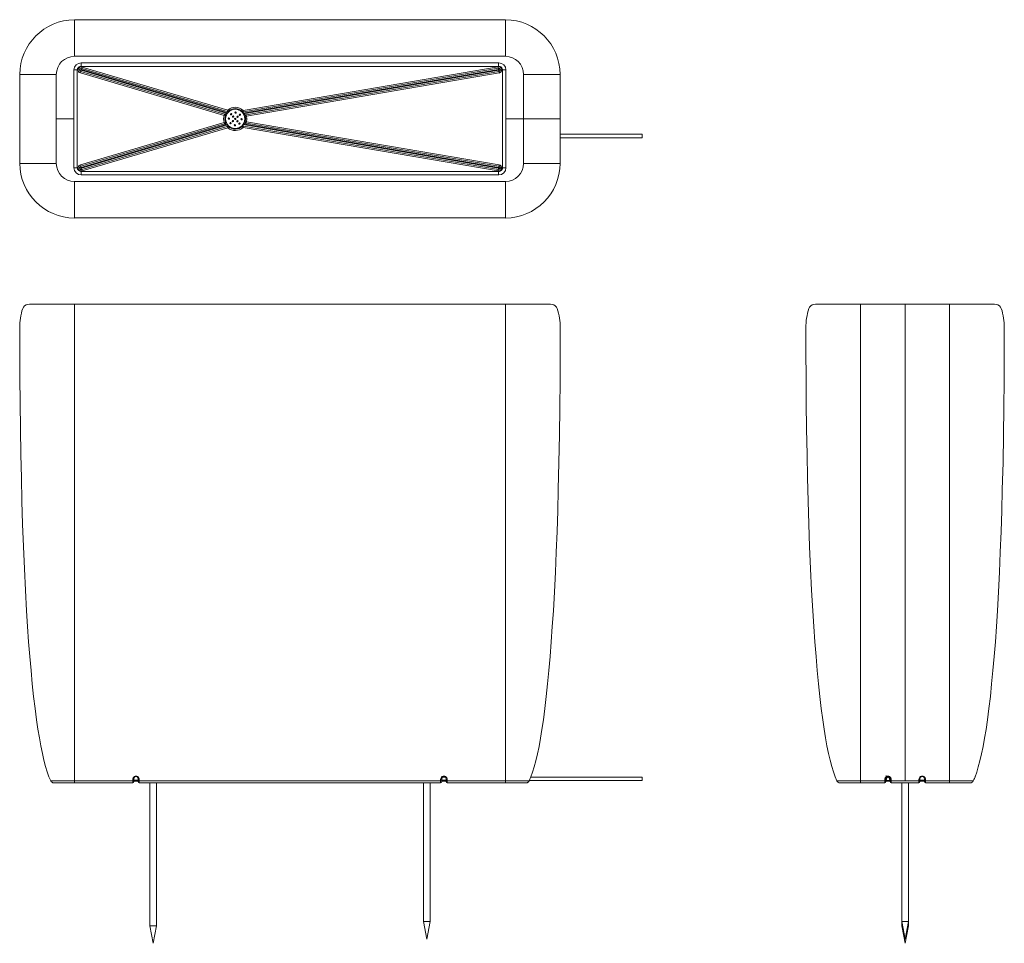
# Model space of a CAD drawing. Header units: millimetres. Extents: x 507 to 1946, y -2163 to -813.
import ezdxf

# ---------------------------------------------------------------- set-up
doc = ezdxf.new("R2010")
doc.units = ezdxf.units.MM

msp = doc.modelspace()

# ---------------------------------------------------------------- linework, layer by layer
at = {"color": 7, "linetype": 'Continuous', "lineweight": 15}
for p, q in [((587.2, -813.4), (587.2, -866.9)), ((1217.2, -813.7), (587.2, -813.7)), ((1217.2, -866.9), (1217.2, -813.4)), ((587.2, -866.9), (1217.2, -866.9)), ((596.9, -876.6), (1207.5, -876.6)), ((597.2, -876.6), (597.2, -881.6)), ((1207.2, -876.6), (1207.2, -881.6)), ((586.5, -886.7), (591.4, -886.9)), ((586.5, -1029.8), (586.5, -887)), ((594.7, -886.9), (596.7, -886.9)), ((595.9, -891.2), (597.1, -887.3)), ((806, -953.3), (595.9, -891.2)), ((596.5, -889.3), (806.5, -951.4)), ((1207.2, -881.6), (597.2, -881.6)), ((597.3, -886.4), (598.5, -882.6)), ((810.6, -947.4), (597.9, -884.5)), ((598.5, -882.6), (811.2, -945.5)), ((833.8, -946), (1206.4, -882.4)), ((1206.8, -884.4), (834.2, -948)), ((838.4, -952.3), (1207.6, -889.3)), ((1208, -891.3), (838.7, -954.3)), ((1206.4, -882.4), (1207.1, -886.4)), ((1207.3, -887.4), (1208, -891.3)), ((1211.7, -886.9), (1207.7, -886.9)), ((1217.9, -886.7), (1213, -886.9)), ((1217.9, -887), (1217.9, -1029.8)), ((560.7, -893.4), (507.2, -893.4)), ((507.5, -893.4), (507.5, -1023.4)), ((560.7, -1023.4), (560.7, -893.4)), ((1297.2, -893.4), (1243.7, -893.4)), ((1243.7, -893.4), (1243.7, -1023.4)), ((1296.9, -1023.4), (1296.9, -893.4)), ((811.2, -945.5), (810.6, -947.4)), ((811.2, -945.5), (812.5, -947)), ((832.4, -947.5), (833.8, -946)), ((834.2, -948), (833.8, -946)), ((560.7, -958.4), (586.5, -958.4)), ((595.9, -1025.6), (806, -963.5)), ((806, -953.3), (806.5, -951.4)), ((807.9, -953.9), (806, -953.3)), ((806, -963.5), (807.9, -962.9)), ((806.5, -965.4), (806, -963.5)), ((812.2, -958.4), (812.3, -957.2)), ((819.1, -955.1), (819.9, -955.6)), ((825.3, -961.7), (824.5, -961.2)), ((832.2, -958.4), (832.1, -959.6)), ((839.2, -958.4), (836, -958.4)), ((838.7, -954.3), (836.8, -954.8)), ((836.8, -962), (838.7, -962.5)), ((838.7, -954.3), (838.4, -952.3)), ((838.4, -964.5), (838.7, -962.5)), ((838.7, -954.3), (839.2, -958.4)), ((839.2, -958.4), (838.7, -962.5)), ((838.7, -962.5), (1208, -1025.5)), ((1297.2, -958.4), (1217.9, -958.4)), ((806.5, -965.4), (596.5, -1027.5)), ((597.9, -1032.3), (810.6, -969.4)), ((811.2, -971.3), (598.5, -1034.3)), ((810.6, -969.4), (811.2, -971.3)), ((812.5, -969.8), (811.2, -971.3)), ((833.8, -970.8), (832.4, -969.4)), ((833.8, -970.8), (834.2, -968.8)), ((1206.4, -1034.4), (833.8, -970.8)), ((834.2, -968.8), (1206.8, -1032.4)), ((1207.6, -1027.5), (838.4, -964.5)), ((1416.9, -980.9), (1296.9, -980.9)), ((1296.9, -985.9), (1416.9, -985.9)), ((1416.9, -980.9), (1416.9, -985.9)), ((507.2, -1023.4), (560.7, -1023.4)), ((586.5, -1030.1), (591.4, -1029.9)), ((596.7, -1029.9), (594.7, -1029.9)), ((595.9, -1025.6), (597.1, -1029.5)), ((597.2, -1035.3), (597.2, -1040.2)), ((597.2, -1035.3), (1207.2, -1035.3)), ((598.5, -1034.3), (597.3, -1030.4)), ((1207.1, -1030.4), (1206.4, -1034.4)), ((1207.2, -1040.2), (1207.2, -1035.3)), ((1208, -1025.5), (1207.3, -1029.4)), ((1211.7, -1029.9), (1207.7, -1029.9)), ((1217.9, -1030.1), (1213, -1029.9)), ((1243.7, -1023.4), (1297.2, -1023.4)), ((587.2, -1049.9), (587.2, -1103.4)), ((1217.2, -1049.9), (587.2, -1049.9)), ((1207.5, -1040.2), (596.9, -1040.2)), ((1217.2, -1103.4), (1217.2, -1049.9)), ((587.2, -1103.1), (1217.2, -1103.1)), ((1217.2, -1229.1), (587.2, -1229.1)), ((587.2, -1229.1), (587.2, -1928.7)), ((1217.2, -1928.7), (1217.2, -1229.1)), ((1866.2, -1229.1), (1736.2, -1229.1)), ((1736.2, -1229.1), (1736.2, -1928.7)), ((1801.2, -1925.8), (1801.2, -1229.1)), ((1866.2, -1928.7), (1866.2, -1229.1)), ((587.2, -1925.8), (672.4, -1925.8)), ((672.4, -1923.5), (672.4, -1928.7)), ((673.9, -1927.2), (673.9, -1922.9)), ((680.4, -1924.7), (673.9, -1924.7)), ((680.4, -1926.2), (673.9, -1926.2)), ((680.4, -1922.9), (680.4, -1927.2)), ((681.9, -1928.7), (681.9, -1923.5)), ((681.9, -1925.8), (1122.4, -1925.8)), ((1122.4, -1923.5), (1122.4, -1928.7)), ((1123.9, -1927.2), (1123.9, -1922.9)), ((1130.4, -1924.7), (1123.9, -1924.7)), ((1130.4, -1926.2), (1123.9, -1926.2)), ((1129.2, -1920.4), (1125.1, -1920.4)), ((1130.4, -1922.9), (1130.4, -1927.2)), ((1131.9, -1928.7), (1131.9, -1923.5)), ((1131.9, -1925.8), (1217.2, -1925.8)), ((1252, -1925.4), (1416.9, -1925.4)), ((1416.9, -1920.4), (1254.1, -1920.4)), ((1416.9, -1920.4), (1416.9, -1925.4)), ((1736.2, -1925.8), (1771.4, -1925.8)), ((1771.4, -1923.5), (1771.4, -1928.7)), ((1772.9, -1927.2), (1772.9, -1922.9)), ((1774.4, -1924.7), (1772.9, -1924.7)), ((1779.4, -1926.2), (1772.9, -1926.2)), ((1773.7, -1917.9), (1773.7, -1922.9)), ((1773.8, -1920.7), (1773.8, -1921.4)), ((1779.4, -1924.7), (1778, -1924.7)), ((1778.4, -1924.1), (1779.4, -1924.1)), ((1778.7, -1922.9), (1778.7, -1920.9)), ((1779, -1924.1), (1779.4, -1924)), ((1779.4, -1922.9), (1779.4, -1927.2)), ((1780.9, -1928.7), (1780.9, -1923.5)), ((1780.9, -1925.8), (1821.4, -1925.8)), ((1821.4, -1923.5), (1821.4, -1928.7)), ((1822.9, -1927.2), (1822.9, -1922.9)), ((1829.4, -1924.7), (1822.9, -1924.7)), ((1829.4, -1926.2), (1822.9, -1926.2)), ((1829.4, -1922.9), (1829.4, -1927.2)), ((1830.9, -1928.7), (1830.9, -1923.5)), ((1830.9, -1925.8), (1866.2, -1925.8)), ((672.4, -1928.7), (557.1, -1928.7)), ((1122.4, -1928.7), (681.9, -1928.7)), ((697.2, -1928.7), (697.2, -2137.5)), ((707.2, -2137.5), (707.2, -1928.7)), ((1097.2, -1928.7), (1097.2, -2131.5)), ((1107.2, -2131.5), (1107.2, -1928.7)), ((1247.3, -1928.7), (1131.9, -1928.7)), ((1771.4, -1928.7), (1706.1, -1928.7)), ((1821.4, -1928.7), (1780.9, -1928.7)), ((1796.2, -1928.7), (1796.2, -2137.5)), ((1806.2, -2137.5), (1806.2, -1928.7)), ((1896.3, -1928.7), (1830.9, -1928.7)), ((697.2, -2137.5), (702.2, -2163.2)), ((697.2, -2137.5), (707.2, -2137.5)), ((702.2, -2163.2), (707.2, -2137.5)), ((1097.2, -2131.5), (1102.2, -2157.2)), ((1097.2, -2131.5), (1107.2, -2131.5)), ((1102.2, -2157.2), (1107.2, -2131.5)), ((1796.2, -2131.5), (1801.2, -2157.2)), ((1796.2, -2131.5), (1806.2, -2131.5)), ((1796.2, -2137.5), (1801.2, -2163.2)), ((1796.2, -2137.5), (1797.3, -2137.5)), ((1801.2, -2157.2), (1806.2, -2131.5)), ((1801.2, -2163.2), (1806.2, -2137.5)), ((1805, -2137.5), (1806.2, -2137.5))]:
    msp.add_line(p, q, dxfattribs=at)
at = {"color": 8, "linetype": 'Continuous', "lineweight": 15}
for p, q in [((597.1, -887.3), (810.6, -950.5)), ((811.3, -949.7), (597.3, -886.4)), ((1207.1, -886.4), (833.5, -950.1)), ((834.1, -951), (1207.3, -887.4)), ((813.9, -958.4), (812.2, -958.4)), ((832.2, -958.4), (830.6, -958.4)), ((597.1, -1029.5), (810.6, -966.3)), ((597.3, -1030.4), (811.3, -967.1)), ((833.5, -966.7), (1207.1, -1030.4)), ((1207.3, -1029.4), (834.1, -965.8)), ((1776.2, -1920.4), (1776.2, -1919.7)), ((1778.5, -1923.9), (1779.4, -1924.1))]:
    msp.add_line(p, q, dxfattribs=at)
at = {"color": 7, "linetype": 'Continuous', "lineweight": 15, "flags": 128}
for points in [[(586.5, -886.7), (586.5, -886.9), (586.5, -887)], [(591.4, -886.9), (591.4, -890.4), (591.4, -893.9), (591.4, -899.4), (591.4, -909.3), (591.4, -926.9), (591.4, -958.4), (591.4, -998.5), (591.4, -1016.1), (591.4, -1023.8), (591.4, -1026.9), (591.4, -1029.9)], [(1213, -1029.9), (1213, -1028.8), (1213, -1027.6), (1213, -1026.4), (1213, -1025), (1213, -1023.1), (1213, -1021.8), (1213, -1021.1), (1213, -1020.1), (1213, -1018.8), (1213, -1017.4), (1213, -1007.5), (1213, -989.9), (1213, -958.4), (1213, -918.3), (1213, -900.7), (1213, -893), (1213, -889.9), (1213, -886.9)], [(1217.9, -886.7), (1217.9, -886.9), (1217.9, -887)], [(822.2, -948.4), (822.2, -948.4), (823.4, -948.5)], [(815.1, -951.4), (815.1, -951.3), (816, -950.5)], [(818.5, -955.8), (819.3, -955), (820, -954.5)], [(818.7, -961), (819.6, -961.9), (819.6, -961.9)], [(825.8, -961), (825.1, -961.8), (824.4, -962.3)], [(829.2, -951.3), (829.3, -951.3), (830.1, -952.2)], [(815.2, -965.5), (815.1, -965.5), (814.3, -964.6)], [(822.2, -968.4), (822.2, -968.4), (821, -968.3)], [(829.3, -965.4), (829.3, -965.5), (828.4, -966.3)], [(586.5, -1030.1), (586.5, -1029.9), (586.5, -1029.8)], [(1217.9, -1029.8), (1217.9, -1029.9), (1217.9, -1030.1)], [(511.6, -1235.6), (512.7, -1233.4), (514.4, -1231.6), (516.5, -1230.2), (518.9, -1229.4), (521.4, -1229.1), (522.1, -1229.1)], [(587.2, -1229.1), (581.3, -1229.1), (575.8, -1229.1), (570.8, -1229.1), (564.2, -1229.1), (558.6, -1229.1), (554, -1229.1), (550.2, -1229.1), (547.2, -1229.1), (544.5, -1229.1), (541.5, -1229.1), (538.1, -1229.1), (534.5, -1229.1), (530.9, -1229.1), (528.6, -1229.1), (526.6, -1229.1), (524.7, -1229.1), (523.3, -1229.1), (522.4, -1229.1), (522.2, -1229.1)], [(1282.2, -1229.1), (1282.1, -1229.1), (1281.4, -1229.1), (1280.4, -1229.1), (1278.4, -1229.1), (1276, -1229.1), (1273.5, -1229.1), (1271.1, -1229.1), (1268.9, -1229.1), (1266.7, -1229.1), (1263.9, -1229.1), (1260.3, -1229.1), (1255.8, -1229.1), (1250.4, -1229.1), (1246.2, -1229.1), (1241.4, -1229.1), (1236.2, -1229.1), (1230.4, -1229.1), (1224.1, -1229.1), (1217.2, -1229.1)], [(1282.3, -1229.1), (1283, -1229.1), (1285.5, -1229.4), (1287.9, -1230.2), (1290, -1231.6), (1291.7, -1233.4), (1292.8, -1235.6)], [(1660.6, -1235.6), (1661.7, -1233.4), (1663.4, -1231.6), (1665.5, -1230.2), (1667.9, -1229.4), (1670.4, -1229.1), (1671.1, -1229.1)], [(1736.2, -1229.1), (1730.2, -1229.1), (1724.8, -1229.1), (1719.8, -1229.1), (1713.2, -1229.1), (1707.6, -1229.1), (1703, -1229.1), (1699.2, -1229.1), (1696.2, -1229.1), (1693.5, -1229.1), (1690.5, -1229.1), (1687.1, -1229.1), (1683.5, -1229.1), (1679.9, -1229.1), (1677.6, -1229.1), (1675.5, -1229.1), (1673.7, -1229.1), (1672.3, -1229.1), (1671.4, -1229.1), (1671.1, -1229.1)], [(1931.2, -1229.1), (1931.1, -1229.1), (1930.4, -1229.1), (1929.4, -1229.1), (1927.4, -1229.1), (1925, -1229.1), (1922.5, -1229.1), (1920.1, -1229.1), (1917.9, -1229.1), (1915.7, -1229.1), (1912.9, -1229.1), (1909.3, -1229.1), (1904.8, -1229.1), (1899.4, -1229.1), (1895.1, -1229.1), (1890.4, -1229.1), (1885.2, -1229.1), (1879.4, -1229.1), (1873, -1229.1), (1866.2, -1229.1)], [(1931.3, -1229.1), (1932, -1229.1), (1934.5, -1229.4), (1936.9, -1230.2), (1939, -1231.6), (1940.7, -1233.4), (1941.8, -1235.6)], [(552.5, -1925.8), (550, -1919.8), (547.5, -1912.7), (545, -1904.7), (542.6, -1895.6), (540.3, -1885.6), (538.1, -1874.7), (535.9, -1863), (533.9, -1850.2), (531.9, -1836.6), (529.7, -1820.1), (527.6, -1802.5), (525.6, -1783.9), (523.8, -1764.4), (522, -1743.9), (520.3, -1722.5), (518.8, -1700.4), (517.3, -1677.5), (515.6, -1647.1), (514.1, -1615.7), (512.7, -1583.4), (511.5, -1550.5), (510.5, -1516.9), (509.6, -1483), (508.9, -1448.9), (508.3, -1411.2), (507.8, -1373.7), (507.4, -1336.4), (507.3, -1299.7), (507.2, -1263.7)], [(1297.2, -1263.7), (1297.1, -1301.9), (1296.9, -1340.9), (1296.5, -1380.5), (1296, -1420.3), (1295.3, -1460.3), (1294.4, -1500), (1293.5, -1531), (1292.5, -1561.5), (1291.4, -1591.6), (1290.1, -1621), (1288.7, -1649.7), (1287.1, -1677.5), (1285.6, -1700.4), (1284.1, -1722.5), (1282.4, -1743.9), (1280.6, -1764.4), (1278.8, -1783.9), (1276.8, -1802.5), (1274.7, -1820.1), (1272.5, -1836.6), (1270.5, -1850.5), (1268.4, -1863.4), (1266.2, -1875.4), (1263.9, -1886.3), (1261.6, -1896.3), (1259.3, -1905.1), (1256.8, -1913), (1254.4, -1919.9), (1251.8, -1925.8)], [(1701.5, -1925.8), (1699, -1919.8), (1696.4, -1912.7), (1694, -1904.7), (1691.6, -1895.6), (1689.3, -1885.6), (1687, -1874.7), (1684.9, -1863), (1682.8, -1850.2), (1680.8, -1836.6), (1678.7, -1820.1), (1676.6, -1802.5), (1674.6, -1783.9), (1672.7, -1764.4), (1671, -1743.9), (1669.3, -1722.5), (1667.7, -1700.4), (1666.3, -1677.5), (1664.6, -1647.1), (1663, -1615.7), (1661.7, -1583.4), (1660.5, -1550.5), (1659.5, -1516.9), (1658.6, -1483), (1657.9, -1448.9), (1657.2, -1411.2), (1656.8, -1373.7), (1656.4, -1336.4), (1656.2, -1299.7), (1656.2, -1263.7)], [(1946.2, -1263.7), (1946.1, -1301.9), (1945.9, -1340.9), (1945.5, -1380.5), (1945, -1420.3), (1944.3, -1460.3), (1943.3, -1500), (1942.5, -1531), (1941.5, -1561.5), (1940.3, -1591.6), (1939.1, -1621), (1937.7, -1649.7), (1936.1, -1677.5), (1934.6, -1700.4), (1933.1, -1722.5), (1931.4, -1743.9), (1929.6, -1764.4), (1927.7, -1783.9), (1925.8, -1802.5), (1923.7, -1820.1), (1921.5, -1836.6), (1919.5, -1850.5), (1917.4, -1863.4), (1915.2, -1875.4), (1912.9, -1886.3), (1910.6, -1896.3), (1908.2, -1905.1), (1905.8, -1913), (1903.4, -1919.9), (1900.8, -1925.8)], [(552.5, -1925.8), (552.7, -1925.8), (553.2, -1925.8), (555.3, -1925.8), (558.5, -1925.8), (562.8, -1925.8), (568, -1925.8), (573.9, -1925.8), (577.1, -1925.8), (580.4, -1925.8), (587.2, -1925.8)], [(672.4, -1923.5), (672.7, -1923.5), (673, -1923.5), (673.3, -1923.4), (673.5, -1923.4), (673.7, -1923.3), (673.8, -1923.2), (673.9, -1923.1), (673.9, -1922.9)], [(672.4, -1925.8), (672.7, -1925.8), (673, -1925.8), (673.3, -1925.7), (673.5, -1925.6), (673.7, -1925.5), (673.8, -1925.4), (673.9, -1925.3), (673.9, -1925.2)], [(681.9, -1923.5), (681.7, -1923.5), (681.4, -1923.5), (681.1, -1923.4), (680.9, -1923.4), (680.7, -1923.3), (680.6, -1923.2), (680.5, -1923.1), (680.4, -1922.9)], [(680.4, -1925.2), (680.5, -1925.3), (680.6, -1925.4), (680.7, -1925.5), (680.9, -1925.6), (681.1, -1925.7), (681.4, -1925.8), (681.7, -1925.8), (681.9, -1925.8)], [(1122.4, -1923.5), (1122.7, -1923.5), (1123, -1923.5), (1123.3, -1923.4), (1123.5, -1923.4), (1123.7, -1923.3), (1123.8, -1923.2), (1123.9, -1923.1), (1123.9, -1922.9)], [(1122.4, -1925.8), (1122.7, -1925.8), (1123, -1925.8), (1123.3, -1925.7), (1123.5, -1925.6), (1123.7, -1925.5), (1123.8, -1925.4), (1123.9, -1925.3), (1123.9, -1925.2)], [(1131.9, -1923.5), (1131.7, -1923.5), (1131.4, -1923.5), (1131.1, -1923.4), (1130.9, -1923.4), (1130.7, -1923.3), (1130.6, -1923.2), (1130.5, -1923.1), (1130.4, -1922.9)], [(1130.4, -1925.2), (1130.5, -1925.3), (1130.6, -1925.4), (1130.7, -1925.5), (1130.9, -1925.6), (1131.1, -1925.7), (1131.4, -1925.8), (1131.7, -1925.8), (1131.9, -1925.8)], [(1217.2, -1925.8), (1220.6, -1925.8), (1224, -1925.8), (1230.5, -1925.8), (1236.4, -1925.8), (1241.6, -1925.8), (1245.9, -1925.8), (1249.1, -1925.8), (1250.3, -1925.8), (1251.2, -1925.8), (1251.8, -1925.8)], [(1248.7, -1928.5), (1250.4, -1927.5), (1251.2, -1925.8)], [(1701.5, -1925.8), (1701.7, -1925.8), (1702.2, -1925.8), (1704.2, -1925.8), (1707.5, -1925.8), (1711.8, -1925.8), (1717, -1925.8), (1722.9, -1925.8), (1726.1, -1925.8), (1729.4, -1925.8), (1736.2, -1925.8)], [(1771.4, -1923.5), (1771.7, -1923.5), (1772, -1923.5), (1772.3, -1923.4), (1772.5, -1923.4), (1772.7, -1923.3), (1772.8, -1923.2), (1772.9, -1923.1), (1772.9, -1922.9)], [(1771.4, -1925.8), (1771.7, -1925.8), (1772, -1925.8), (1772.3, -1925.7), (1772.5, -1925.6), (1772.7, -1925.5), (1772.8, -1925.4), (1772.9, -1925.3), (1772.9, -1925.2)], [(1780.9, -1923.5), (1780.6, -1923.5), (1780.4, -1923.5), (1780.1, -1923.4), (1779.9, -1923.4), (1779.7, -1923.3), (1779.5, -1923.2), (1779.5, -1923.1), (1779.4, -1922.9)], [(1779.4, -1925.2), (1779.5, -1925.3), (1779.5, -1925.4), (1779.7, -1925.5), (1779.9, -1925.6), (1780.1, -1925.7), (1780.4, -1925.8), (1780.6, -1925.8), (1780.9, -1925.8)], [(1822.9, -1922.9), (1822.9, -1923.1), (1822.8, -1923.2), (1822.7, -1923.3), (1822.5, -1923.4), (1822.3, -1923.4), (1822, -1923.5), (1821.7, -1923.5), (1821.4, -1923.5)], [(1821.4, -1925.8), (1821.7, -1925.8), (1822, -1925.8), (1822.3, -1925.7), (1822.5, -1925.6), (1822.7, -1925.5), (1822.8, -1925.4), (1822.9, -1925.3), (1822.9, -1925.2)], [(1830.9, -1923.5), (1830.6, -1923.5), (1830.4, -1923.5), (1830.1, -1923.4), (1829.9, -1923.4), (1829.7, -1923.3), (1829.5, -1923.2), (1829.5, -1923.1), (1829.4, -1922.9)], [(1829.4, -1925.2), (1829.5, -1925.3), (1829.5, -1925.4), (1829.7, -1925.5), (1829.9, -1925.6), (1830.1, -1925.7), (1830.4, -1925.8), (1830.6, -1925.8), (1830.9, -1925.8)], [(1866.2, -1925.8), (1869.6, -1925.8), (1872.9, -1925.8), (1879.4, -1925.8), (1885.4, -1925.8), (1890.6, -1925.8), (1894.9, -1925.8), (1898.1, -1925.8), (1899.3, -1925.8), (1900.1, -1925.8), (1900.8, -1925.8)]]:
    msp.add_lwpolyline(points, dxfattribs=at)
at = {"color": 8, "linetype": 'Continuous', "lineweight": 15, "flags": 128}
for points in [[(812.4, -948.5), (812.4, -947.9), (812.4, -947.5), (812.5, -947.2), (812.5, -947.1), (812.5, -947)], [(832.4, -947.5), (832.4, -947.5), (832.4, -947.7), (832.4, -948), (832.4, -948.3), (832.4, -948.9)], [(812.5, -969.8), (812.5, -969.8), (812.5, -969.6), (812.4, -969.3), (812.4, -968.9), (812.4, -968.3)], [(832.4, -967.8), (832.4, -968.5), (832.4, -968.9), (832.4, -969.1), (832.4, -969.3), (832.4, -969.4)]]:
    msp.add_lwpolyline(points, dxfattribs=at)
at = {"color": 7, "linetype": 'Continuous', "lineweight": 15}
for centre, radius in [((822.2, -958.4), 14), ((822.7, -949.2), 1), ((813, -957.9), 1), ((815.3, -964.5), 1), ((816.1, -951.5), 1), ((818.8, -961.5), 1), ((819.1, -955), 1), ((822.2, -958.4), 1), ((825.3, -961.8), 1), ((825.6, -955.3), 1), ((829.1, -952.3), 1), ((831.4, -958.9), 1), ((821.7, -967.6), 1), ((828.3, -965.3), 1), ((1776.2, -1922.9), 2.5)]:
    msp.add_circle(centre, radius, dxfattribs=at)
for centre, radius, start, end in [((587.8, -894), 80.5, 90.4409, 179.5591), ((1216.6, -894), 80.5, 0.4409, 89.5591), ((587.4, -893.6), 26.7, 90.4289, 179.5711), ((596.9, -887), 10.4, 90.1381, 178.4742), ((1207.5, -887), 10.4, 1.5381, 89.8709), ((1217, -893.6), 26.7, 0.4289, 89.5711), ((596.9, -887.1), 5.51, 87.1593, 178.0104), ((597.2, -886.9), 4.5, 73.5213, 253.5213), ((597.2, -886.9), 2.5, 73.5213, 253.5213), ((597.2, -886.9), 0.5, 73.5213, 253.5213), ((1207.2, -886.9), 4.5, 279.6801, 99.6801), ((1207.2, -886.9), 2.5, 279.6801, 99.6801), ((1207.2, -886.9), 0.5, 279.6801, 99.6801), ((1207.5, -887.1), 5.51, 1.9686, 92.8655), ((811.2, -945.5), 2, 253.5213, 310.457), ((822.2, -958.4), 17, 46.8937, 130.457), ((822.2, -958.4), 15, 46.8937, 130.457), ((833.8, -946), 2, 226.8937, 279.6801), ((822.2, -958.4), 17, 162.5949, 197.4051), ((806, -953.3), 2, 342.5949, 73.5213), ((806, -963.5), 2, 286.4787, 17.4051), ((822.2, -958.4), 15, 162.5949, 197.4051), ((822.2, -958.4), 4.5, 209.0906, 234.201), ((822.2, -958.4), 4.5, 29.0905, 54.201), ((838.7, -954.3), 2, 99.6801, 194.003), ((838.7, -962.5), 2, 165.997, 260.3199), ((822.2, -958.4), 15, 345.997, 14.003), ((811.2, -971.3), 2, 49.543, 106.4787), ((822.2, -958.4), 17, 229.543, 313.1063), ((822.2, -958.4), 15, 229.543, 313.1063), ((833.8, -970.8), 2, 80.3199, 133.1063), ((587.8, -1022.8), 80.5, 180.4409, 269.5591), ((587.4, -1023.2), 26.7, 180.4289, 269.5711), ((596.9, -1029.8), 10.4, 181.5168, 269.8732), ((596.9, -1029.7), 5.51, 181.9816, 272.8533), ((597.2, -1029.9), 4.5, 106.4787, 286.4787), ((597.2, -1029.9), 2.5, 106.4787, 286.4787), ((597.2, -1029.9), 0.5, 106.4787, 286.4787), ((1207.2, -1029.9), 4.5, 260.3199, 80.3199), ((1207.2, -1029.9), 2.5, 260.3199, 80.3199), ((1207.2, -1029.9), 0.5, 260.3199, 80.3199), ((1207.5, -1029.8), 5.51, 267.1305, 358.0399), ((1207.5, -1029.8), 10.4, 270.1355, 358.4578), ((1216.6, -1022.8), 80.5, 270.4409, 359.5591), ((1217, -1023.2), 26.7, 270.4289, 359.5711), ((591.8, -1262.6), 84.6, 161.418, 180.7505), ((1212.6, -1262.6), 84.6, 359.2547, 18.5768), ((1740.8, -1262.6), 84.6, 161.418, 180.7505), ((1861.6, -1262.6), 84.6, 359.2547, 18.5768), ((557.1, -1923.7), 5, 205.1295, 270), ((677.2, -1923.5), 4.75, 359.286, 180.714), ((672.4, -1927.2), 1.5, 270, 360), ((677.2, -1922.9), 3.25, 0, 180), ((681.9, -1927.2), 1.5, 180, 270), ((1127.2, -1923.5), 4.75, 359.286, 180.714), ((1122.4, -1927.2), 1.5, 270, 360), ((1127.2, -1922.9), 3.25, 0, 180), ((1131.9, -1927.2), 1.5, 180, 270), ((1247.3, -1923.7), 5, 270, 334.8705), ((1170.5, -1887), 90, 338.2191, 339.3927), ((1706.1, -1923.7), 5, 205.1295, 270), ((1776.2, -1923.5), 4.75, 359.286, 180.714), ((1771.4, -1927.2), 1.5, 270, 360), ((1776.2, -1922.9), 3.25, 0, 180), ((1780.9, -1927.2), 1.5, 180, 270), ((1826.2, -1923.5), 4.75, 359.286, 180.714), ((1821.4, -1927.2), 1.5, 270, 360), ((1826.2, -1922.9), 3.25, 0, 180), ((1830.9, -1927.2), 1.5, 180, 270), ((1896.3, -1923.7), 5, 270, 334.8705), ((1799.8, -1879.5), 111.2, 336.6488, 339.3266)]:
    msp.add_arc(centre, radius, start, end, dxfattribs=at)
at = {"color": 8, "linetype": 'Continuous', "lineweight": 15}
for centre, radius, start, end in [((838.5, -930.8), 32.4, 210.6531, 214.5797), ((807.8, -929.6), 32.1, 321.4847, 325.0864), ((813.1, -989.1), 38.2, 93.8315, 99.8031), ((829.9, -977), 31.9, 129.3069, 133.6537), ((829.6, -940.1), 31.5, 226.3408, 230.3883), ((827.8, -990.7), 39.8, 74.6643, 80.8726), ((814.2, -942.1), 30.1, 313.3115, 318.4862), ((814.8, -974.2), 29.3, 41.4925, 46.2603), ((813.1, -927.8), 38.2, 260.1706, 266.2444), ((838.7, -986.1), 32.6, 145.5818, 149.3536), ((808, -987.1), 31.9, 34.9206, 38.6961), ((828.1, -927), 38.9, 279.2776, 285.3585), ((1776.3, -1921.6), 2.5, 153.0281, 190.7504)]:
    msp.add_arc(centre, radius, start, end, dxfattribs=at)

doc.saveas('drawing.dxf')
